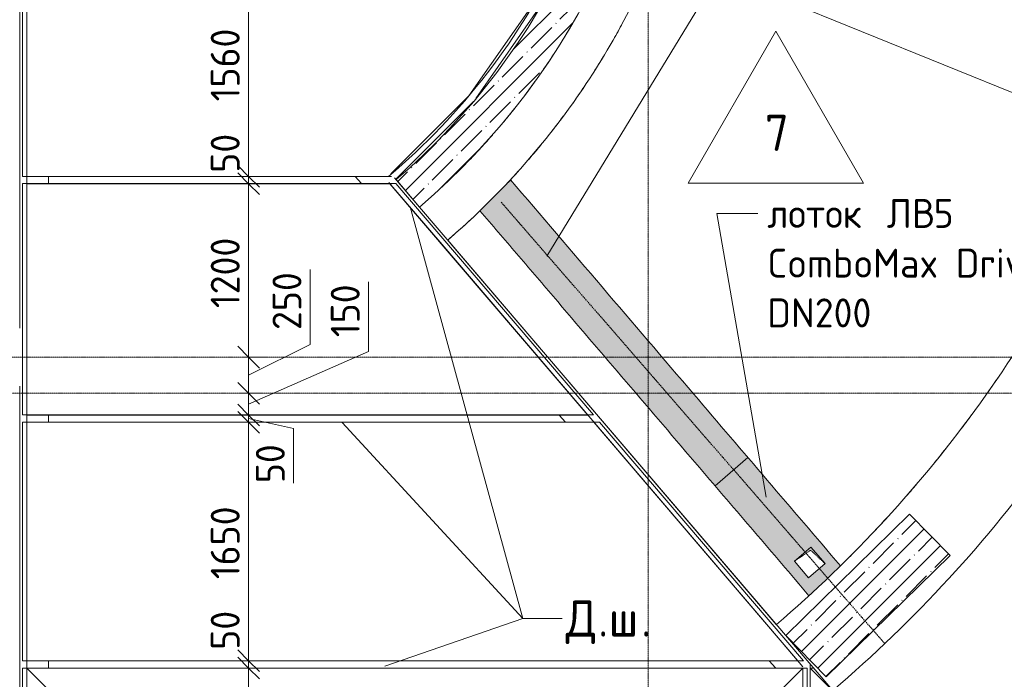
# Model space of a CAD drawing. Header units: millimetres. Extents: x 82112 to 162374, y -10965 to 131389.
# Tile 43 of 82: x 129670 to 136484, y 63722 to 68284. Entities that reach past the tile are written whole.
import ezdxf

# ---------------------------------------------------------------- set-up
doc = ezdxf.new("R2010")
doc.units = ezdxf.units.MM
doc.linetypes.add('3_ Штрих_ 1 х 1 мм', pattern=[2, 1, -1])
doc.linetypes.add('4_ Штрихпунктир_ 10 х 2 мм', pattern=[14, 10, -2, 0, -2])
for name, color, linetype, lineweight in [('A-ANNO-DIMS', 7, 'Continuous', 5), ('A-ANNO-DIMS-100', 7, 'Continuous', 5), ('A-DETL', 7, 'Continuous', 25), ('A-DETL-GENF', 7, 'Continuous', 13), ('A-FLOR', 7, 'Continuous', 13), ('A-FLOR-IDEN', 7, 'Continuous', 5), ('A-GENM', 7, 'Continuous', 13), ('A-WALL', 7, 'Continuous', 13), ('A-WALL-PATT', 7, 'Continuous', 13), ('G-ANNO-TEXT', 7, 'Continuous', 5), ('M-EQPM', 7, 'Continuous', 13), ('S-GRID', 7, 'Continuous', 5)]:
    doc.layers.add(name, color=color, linetype=linetype, lineweight=lineweight)
doc.styles.add('GOST Common_2', font='GOST_Common.ttf', dxfattribs={"height": 200})
doc.styles.add('GOST Common_3', font='GOST_Common.ttf', dxfattribs={"height": 250})
doc.dimstyles.new('2_мм', dxfattribs={"dimscale": 304.8, "dimtxt": 201.142999, "dimasz": 0.492126, "dimexe": 0.328084, "dimexo": 0.492126, "dimgap": 0, "dimtad": 1, "dimdec": 0, "dimdsep": 46, "dimtxsty": 'GOST Common_2', "dimblk1": 'OBLIQUE', "dimblk2": 'OBLIQUE', "dimsah": 1, "dimcen": 0.09, "dimdle": 0.328084, "dimadec": 5, "dimazin": 2, "dimtfac": 1, "dimtdec": 4, "dimtix": 1, "dimtmove": 1, "dimatfit": 3, "dimfxl": 1, "dimtvp": 1, "dimtolj": 1, "dimtzin": 0, "dimarcsym": 2})
doc.dimstyles.new('2_мм_1', dxfattribs={"dimscale": 304.8, "dimtxt": 201.142999, "dimasz": 0.492126, "dimexe": 0.328084, "dimexo": 0.492126, "dimgap": 0, "dimtad": 1, "dimdec": 0, "dimdsep": 46, "dimtxsty": 'GOST Common_2', "dimblk1": 'OBLIQUE', "dimblk2": 'OBLIQUE', "dimsah": 1, "dimcen": 0.09, "dimdle": 0.328084, "dimadec": 5, "dimazin": 2, "dimtfac": 1, "dimtdec": 4, "dimtix": 1, "dimtmove": 0, "dimatfit": 3, "dimfxl": 1, "dimtvp": 1, "dimtolj": 1, "dimtzin": 0, "dimarcsym": 2})
pattern_1 = [(45, (0, 0), (-114.04925, 114.04925), []), (45, (114.05, 0), (-114.04925, 114.04925), [201.612, -40.322, 3.353, -36.97])]

# ---------------------------------------------------------------- blocks, each defined once
blk = doc.blocks.new('АР_Лоток - 300х100h_ЛВ4-7189449--01_Подвал_МП_часть В')
at = {"layer": 'M-EQPM', "true_color": 0xdddddd}
h = blk.add_hatch(color=254, dxfattribs=at)
h.paths.add_polyline_path([(3526, -150), (3525.6, -130), (3510.2, 150), (0, 150), (0, 112.7), (7.6, 49.4), (22.9, -150), (3508.5, -150)])
h.paths.add_polyline_path([(3429.6, -71.5), (3279.6, -71.5), (3279.6, 78.5), (3429.6, 78.5), (3429.6, -67.2)])
at = {"layer": 'M-EQPM'}
blk.add_line((0, 150), (0, 112.7), dxfattribs=at)
blk = doc.blocks.new('АР_Канал вертикальный прямоугольный - ВК-5403405--01_Подвал_МП_часть В')
at = {"layer": 'A-DETL-GENF'}
blk.add_hatch(color=256, dxfattribs=at).paths.add_polyline_path([(-75, -75), (-60, 60), (75, 75), (-75, 75)])
at = {"layer": 'A-DETL-GENF', "linetype": '3_ Штрих_ 1 х 1 мм'}
for p, q in [((75, 75), (-75, 75)), ((-75, 75), (-75, -75)), ((75, 75), (-75, 75)), ((-75, 75), (-75, -75)), ((-60, 60), (75, 75)), ((-60, 60), (75, 75)), ((75, -75), (75, 75)), ((-75, -75), (-60, 60)), ((-75, -75), (-60, 60)), ((-75, -75), (75, -75))]:
    blk.add_line(p, q, dxfattribs=at)
at = {"layer": 'M-EQPM'}
for p, q in [((-75, -75), (-75, 75)), ((-75, 75), (75, 75)), ((75, 75), (75, -75)), ((75, -75), (-75, -75))]:
    blk.add_line(p, q, dxfattribs=at)
blk = doc.blocks.new('АР-Заполнение деф_ шва - Д_ш_-5380745--01_Подвал_МП_часть В')
at = {"layer": 'A-GENM'}
for p, q in [((0, 25), (2524.2, 25)), ((0, -25), (2524.2, -25))]:
    blk.add_line(p, q, dxfattribs=at)
blk = doc.blocks.new('АР-Заполнение деф_ шва - Д_ш_-5381112--01_Подвал_МП_часть В')
at = {"layer": 'A-GENM'}
for p, q in [((0, 25), (5356.1, 25)), ((0, -25), (5356.1, -25))]:
    blk.add_line(p, q, dxfattribs=at)
blk = doc.blocks.new('АР-Заполнение деф_ шва - Д_ш_-V25--01_Подвал_МП_часть В')
at = {"layer": 'A-GENM'}
for p, q in [((0, 25), (5200, 25)), ((0.1, -25), (5200, -25))]:
    blk.add_line(p, q, dxfattribs=at)
blk = doc.blocks.new('АР-Заполнение деф_ шва - Д_ш_-4328917--01_Подвал_МП_часть В')
at = {"layer": 'A-GENM'}
for p, q in [((0, 25), (5150, 25)), ((0.1, -25), (5150, -25))]:
    blk.add_line(p, q, dxfattribs=at)
blk = doc.blocks.new('АР-Заполнение деф_ шва - Д_ш_-5381064--01_Подвал_МП_часть В')
at = {"layer": 'A-GENM'}
for p, q in [((0, 25), (6992.9, 25)), ((0, -25), (6992.9, -25))]:
    blk.add_line(p, q, dxfattribs=at)
blk = doc.blocks.new('АР-Заполнение деф_ шва - Д_ш_-4329447--01_Подвал_МП_часть В')
at = {"layer": 'A-GENM'}
for p, q in [((0, 25), (3900, 25)), ((0, -25), (3900, -25))]:
    blk.add_line(p, q, dxfattribs=at)
blk = doc.blocks.new('АР-Заполнение деф_ шва - Д_ш__Пристенный-V30--01_Подвал_МП_часть В')
at = {"layer": 'A-GENM'}
blk.add_line((0, 25), (400, 25), dxfattribs=at)
blk = doc.blocks.new('АР-Заполнение деф_ шва - Д_ш__Пристенный-4439189--01_Подвал_МП_часть В')
at = {"layer": 'A-GENM'}
for p, q in [((0, 25), (809.6, 25)), ((0, -25), (822, -25))]:
    blk.add_line(p, q, dxfattribs=at)
blk = doc.blocks.new('АР-Заполнение деф_ шва - Д_ш__Пристенный-5380794--01_Подвал_МП_часть В')
at = {"layer": 'A-GENM'}
for p, q in [((9, 25), (768.9, 25)), ((0, -25), (768.9, -25))]:
    blk.add_line(p, q, dxfattribs=at)
blk = doc.blocks.new('АР-Заполнение деф_ шва - Д_ш_-4444163--01_Подвал_МП_часть В')
at = {"layer": 'A-GENM'}
for p, q in [((2.1, 25), (3500.1, 25)), ((0, -25), (3500.1, -25))]:
    blk.add_line(p, q, dxfattribs=at)
blk = doc.blocks.new('АР-Заполнение деф_ шва - Д_ш__Пристенный-5380746--01_Подвал_МП_часть В')
at = {"layer": 'A-GENM'}
for p, q in [((0, 25), (565.4, 25)), ((297.9, -25), (565.4, -25))]:
    blk.add_line(p, q, dxfattribs=at)
blk = doc.blocks.new('АР-Заполнение деф_ шва - Д_ш__Пристенный-5380996--01_Подвал_МП_часть В')
at = {"layer": 'A-GENM'}
for p, q in [((0, 25), (2, 25)), ((0, -25), (342.4, -25))]:
    blk.add_line(p, q, dxfattribs=at)
blk = doc.blocks.new('АР_Лоток - 300х100h_L_1000 с вертик_отводом_ЛВ5-V38--01_Подвал_МП_часть В')
at = {"layer": 'M-EQPM', "true_color": 0xdddddd}
h = blk.add_hatch(color=254, dxfattribs=at)
h.paths.add_polyline_path([(1000, -150), (999.9, -130), (984.4, 150), (0, 150), (0, -150), (982.7, -150)])
h.paths.add_polyline_path([(903.8, -71.5), (753.8, -71.5), (753.8, 78.5), (903.8, 78.5), (903.8, -67.2)])
at = {"layer": 'M-EQPM'}
for p, q in [((0, 150), (0, -150)), ((1000, -150), (1000, -138.1))]:
    blk.add_line(p, q, dxfattribs=at)
blk = doc.blocks.new('DIMBLOCK126--01_Подвал_МП_часть В')
at = {"layer": 'A-ANNO-DIMS-100', "lineweight": 25, "transparency": 16777216}
for p, q in [((131253.6, 68760), (131178.6, 68835)), ((131253.6, 68760), (131328.6, 68685)), ((131253.6, 67200), (131178.6, 67275)), ((131253.6, 67200), (131328.6, 67125))]:
    blk.add_line(p, q, dxfattribs=at)
at = {"layer": 'A-ANNO-DIMS-100', "transparency": 16777216}
for p, q in [((131209.6, 68760), (131353.6, 68760)), ((131253.6, 68760), (131209.6, 68760)), ((131253.6, 68760), (131253.6, 67200)), ((131209.6, 67200), (131353.6, 67200)), ((131253.6, 67200), (131209.6, 67200))]:
    blk.add_line(p, q, dxfattribs=at)
at = {"layer": 'A-ANNO-DIMS-100', "color": 0, "transparency": 16777216, "insert": (130992.2, 67719.2), "char_height": 200, "width": 625.93, "attachment_point": 1, "rotation": 90, "line_spacing_factor": 1.022761, "style": 'GOST Common_2'}
blk.add_mtext('1560', dxfattribs=at)
blk = doc.blocks.new('_Oblique')
at = {"color": 0, "linetype": 'ByBlock', "lineweight": -2}
blk.add_line((-0.5, -0.5), (0.5, 0.5), dxfattribs=at)
blk = doc.blocks.new('DIMBLOCK127--01_Подвал_МП_часть В')
at = {"layer": 'A-ANNO-DIMS-100', "transparency": 16777216}
for p, q in [((131253.6, 67504.7), (131253.6, 67125.2)), ((131209.6, 67200), (131353.6, 67200)), ((131253.6, 67200), (131209.6, 67200)), ((131253.6, 67200), (131253.6, 67150)), ((131209.6, 67150), (131353.6, 67150)), ((131253.6, 67150), (131209.6, 67150)), ((131253.6, 67125.2), (131253.6, 67175))]:
    blk.add_line(p, q, dxfattribs=at)
at = {"layer": 'A-ANNO-DIMS-100', "lineweight": 25, "transparency": 16777216}
for p, q in [((131253.6, 67200), (131178.6, 67275)), ((131253.6, 67150), (131178.6, 67225)), ((131253.6, 67200), (131328.6, 67125)), ((131253.6, 67150), (131328.6, 67075))]:
    blk.add_line(p, q, dxfattribs=at)
at = {"layer": 'A-ANNO-DIMS-100', "color": 0, "transparency": 16777216, "insert": (130992.2, 67225.2), "char_height": 200, "width": 335.466, "attachment_point": 1, "rotation": 90, "line_spacing_factor": 1.022761, "style": 'GOST Common_2'}
blk.add_mtext('50', dxfattribs=at)
blk = doc.blocks.new('DIMBLOCK128--01_Подвал_МП_часть В')
at = {"layer": 'A-ANNO-DIMS-100', "lineweight": 25, "transparency": 16777216}
for p, q in [((131253.6, 67150), (131178.6, 67225)), ((131253.6, 67150), (131328.6, 67075)), ((131253.6, 65950), (131178.6, 66025)), ((131253.6, 65950), (131328.6, 65875))]:
    blk.add_line(p, q, dxfattribs=at)
at = {"layer": 'A-ANNO-DIMS-100', "transparency": 16777216}
for p, q in [((131209.6, 67150), (131353.6, 67150)), ((131253.6, 67150), (131209.6, 67150)), ((131253.6, 67150), (131253.6, 65950)), ((131209.6, 65950), (131353.6, 65950)), ((131253.6, 65950), (131209.6, 65950))]:
    blk.add_line(p, q, dxfattribs=at)
at = {"layer": 'A-ANNO-DIMS-100', "color": 0, "transparency": 16777216, "insert": (130992.2, 66289.2), "char_height": 200, "width": 625.93, "attachment_point": 1, "rotation": 90, "line_spacing_factor": 1.022761, "style": 'GOST Common_2'}
blk.add_mtext('1200', dxfattribs=at)
blk = doc.blocks.new('DIMBLOCK129--01_Подвал_МП_часть В')
at = {"layer": 'A-ANNO-DIMS-100', "transparency": 16777216}
for p, q in [((131681.1, 66557.2), (131681.1, 66037.8)), ((131681.1, 66037.8), (131253.6, 65825)), ((131209.6, 65950), (131353.6, 65950)), ((131253.6, 65950), (131209.6, 65950)), ((131253.6, 65950), (131253.6, 65700)), ((131209.6, 65700), (131353.6, 65700)), ((131253.6, 65700), (131209.6, 65700))]:
    blk.add_line(p, q, dxfattribs=at)
at = {"layer": 'A-ANNO-DIMS-100', "lineweight": 25, "transparency": 16777216}
for p, q in [((131253.6, 65950), (131178.6, 66025)), ((131253.6, 65950), (131328.6, 65875)), ((131253.6, 65700), (131178.6, 65775)), ((131253.6, 65700), (131328.6, 65625))]:
    blk.add_line(p, q, dxfattribs=at)
at = {"layer": 'A-ANNO-DIMS-100', "color": 0, "transparency": 16777216, "insert": (131419.7, 66137.8), "char_height": 200, "width": 503.198, "attachment_point": 1, "rotation": 90, "line_spacing_factor": 1.022761, "style": 'GOST Common_2'}
blk.add_mtext('250', dxfattribs=at)
blk = doc.blocks.new('DIMBLOCK130--01_Подвал_МП_часть В')
at = {"layer": 'A-ANNO-DIMS-100', "transparency": 16777216}
for p, q in [((132084.3, 66470), (132084.3, 65988.1)), ((132084.3, 65988.1), (131253.6, 65625)), ((131209.6, 65700), (131353.6, 65700)), ((131253.6, 65700), (131209.6, 65700)), ((131253.6, 65700), (131253.6, 65550)), ((131209.6, 65550), (131353.6, 65550)), ((131253.6, 65550), (131209.6, 65550))]:
    blk.add_line(p, q, dxfattribs=at)
at = {"layer": 'A-ANNO-DIMS-100', "lineweight": 25, "transparency": 16777216}
for p, q in [((131253.6, 65700), (131178.6, 65775)), ((131253.6, 65700), (131328.6, 65625)), ((131253.6, 65550), (131178.6, 65625)), ((131253.6, 65550), (131328.6, 65475))]:
    blk.add_line(p, q, dxfattribs=at)
at = {"layer": 'A-ANNO-DIMS-100', "color": 0, "transparency": 16777216, "insert": (131822.9, 66088.1), "char_height": 200, "width": 458.197, "attachment_point": 1, "rotation": 90, "line_spacing_factor": 1.022761, "style": 'GOST Common_2'}
blk.add_mtext('150', dxfattribs=at)
blk = doc.blocks.new('DIMBLOCK131--01_Подвал_МП_часть В')
at = {"layer": 'A-ANNO-DIMS-100', "lineweight": 25, "transparency": 16777216}
for p, q in [((131253.6, 65550), (131178.6, 65625)), ((131253.6, 65500), (131178.6, 65575)), ((131253.6, 65550), (131328.6, 65475)), ((131253.6, 65500), (131328.6, 65425))]:
    blk.add_line(p, q, dxfattribs=at)
at = {"layer": 'A-ANNO-DIMS-100', "transparency": 16777216}
for p, q in [((131209.6, 65550), (131353.6, 65550)), ((131253.6, 65550), (131209.6, 65550)), ((131209.6, 65500), (131353.6, 65500)), ((131253.6, 65500), (131209.6, 65500)), ((131253.6, 65550), (131253.6, 65500)), ((131566.1, 65457.7), (131253.6, 65525)), ((131566.1, 65078.2), (131566.1, 65457.7))]:
    blk.add_line(p, q, dxfattribs=at)
at = {"layer": 'A-ANNO-DIMS-100', "color": 0, "transparency": 16777216, "insert": (131304.7, 65078.2), "char_height": 200, "width": 335.466, "attachment_point": 1, "rotation": 90, "line_spacing_factor": 1.022761, "style": 'GOST Common_2'}
blk.add_mtext('50', dxfattribs=at)
blk = doc.blocks.new('DIMBLOCK132--01_Подвал_МП_часть В')
at = {"layer": 'A-ANNO-DIMS-100', "lineweight": 25, "transparency": 16777216}
for p, q in [((131253.6, 65500), (131178.6, 65575)), ((131253.6, 65500), (131328.6, 65425)), ((131253.6, 63850), (131178.6, 63925)), ((131253.6, 63850), (131328.6, 63775))]:
    blk.add_line(p, q, dxfattribs=at)
at = {"layer": 'A-ANNO-DIMS-100', "transparency": 16777216}
for p, q in [((131209.6, 65500), (131353.6, 65500)), ((131253.6, 65500), (131209.6, 65500)), ((131253.6, 65500), (131253.6, 63850)), ((131209.6, 63850), (131353.6, 63850)), ((131253.6, 63850), (131209.6, 63850))]:
    blk.add_line(p, q, dxfattribs=at)
at = {"layer": 'A-ANNO-DIMS-100', "color": 0, "transparency": 16777216, "insert": (130992.2, 64414.2), "char_height": 200, "width": 625.93, "attachment_point": 1, "rotation": 90, "line_spacing_factor": 1.022761, "style": 'GOST Common_2'}
blk.add_mtext('1650', dxfattribs=at)
blk = doc.blocks.new('DIMBLOCK133--01_Подвал_МП_часть В')
at = {"layer": 'A-ANNO-DIMS-100', "transparency": 16777216}
for p, q in [((131253.6, 64205.5), (131253.6, 63826)), ((131209.6, 63850), (131353.6, 63850)), ((131253.6, 63850), (131209.6, 63850)), ((131253.6, 63850), (131253.6, 63800)), ((131209.6, 63800), (131353.6, 63800)), ((131253.6, 63800), (131209.6, 63800)), ((131253.6, 63826), (131253.6, 63825))]:
    blk.add_line(p, q, dxfattribs=at)
at = {"layer": 'A-ANNO-DIMS-100', "lineweight": 25, "transparency": 16777216}
for p, q in [((131253.6, 63850), (131178.6, 63925)), ((131253.6, 63800), (131178.6, 63875)), ((131253.6, 63850), (131328.6, 63775)), ((131253.6, 63800), (131328.6, 63725))]:
    blk.add_line(p, q, dxfattribs=at)
at = {"layer": 'A-ANNO-DIMS-100', "color": 0, "transparency": 16777216, "insert": (130992.2, 63926), "char_height": 200, "width": 335.466, "attachment_point": 1, "rotation": 90, "line_spacing_factor": 1.022761, "style": 'GOST Common_2'}
blk.add_mtext('50', dxfattribs=at)
blk = doc.blocks.new('DIMBLOCK134--01_Подвал_МП_часть В')
at = {"layer": 'A-ANNO-DIMS-100', "lineweight": 25, "transparency": 16777216}
for p, q in [((131253.6, 63800), (131178.6, 63875)), ((131253.6, 63800), (131328.6, 63725)), ((131253.6, 61150), (131178.6, 61225)), ((131253.6, 61150), (131328.6, 61075))]:
    blk.add_line(p, q, dxfattribs=at)
at = {"layer": 'A-ANNO-DIMS-100', "transparency": 16777216}
for p, q in [((131209.6, 63800), (131353.6, 63800)), ((131253.6, 63800), (131209.6, 63800)), ((131253.6, 63800), (131253.6, 61150)), ((131253.6, 62268.4), (131253.6, 62475)), ((131253.6, 61609.3), (131253.6, 62268.4)), ((132255, 61150), (131153.6, 61150)), ((131253.6, 61150), (132255, 61150))]:
    blk.add_line(p, q, dxfattribs=at)
at = {"layer": 'A-ANNO-DIMS-100', "color": 0, "transparency": 16777216, "insert": (130992.2, 61609.3), "char_height": 200, "width": 670.931, "attachment_point": 1, "rotation": 90, "line_spacing_factor": 1.022761, "style": 'GOST Common_2'}
blk.add_mtext('2650', dxfattribs=at)
blk = doc.blocks.new('Марка полов - Марка полов-4106608--01_Подвал_МП_часть В')
at = {"layer": 'A-FLOR-IDEN'}
for p, q in [((0, 7), (-6.062, -3.5)), ((6.062, -3.5), (0, 7)), ((-6.062, -3.5), (6.062, -3.5))]:
    blk.add_line(p, q, dxfattribs=at)

msp = doc.modelspace()

# ---------------------------------------------------------------- hatches: boundary and pattern name
at = {"layer": 'A-WALL-PATT', "lineweight": 5}
h = msp.add_hatch(dxfattribs=at)
h.set_pattern_fill('FP_1', color=256, style=0, pattern_type=2)
h.set_pattern_definition(pattern_1)
h.paths.add_polyline_path([(132437.119208, 66988), (132613.78296, 67146.565913), (132790.431182, 67321.892451), (132943.30605, 67488.176575), (133095.40752, 67670.435656), (133238.595952, 67859.777418), (133372.542026, 68055.766394), (133496.937681, 68257.951831), (133611.496818, 68465.868722), (133715.955965, 68679.03888), (133810.074876, 68896.972036), (133893.637086, 69119.166965), (133966.450412, 69345.112643), (134028.34739, 69574.289417), (134079.185664, 69806.170205), (134118.848311, 70040.221704), (134148.877865, 70298.575519), (134164.307755, 70512.679904), (134170, 70750), (133920, 70750), (133913.940827, 70511.421892), (133895.77893, 70273.458927), (133861.845489, 70016.040407), (133823.365364, 69801.829486), (133769.300404, 69569.379045), (133703.505656, 69339.972684), (133626.150766, 69114.201898), (133537.435181, 68892.648806), (133437.587645, 68675.884657), (133326.865601, 68464.468347), (133205.554531, 68258.944986), (133073.967221, 68059.844492), (132932.442952, 67867.680217), (132781.346625, 67682.947634), (132621.067824, 67506.123051), (132452.019806, 67337.662389), (132274.63844, 67178)])
h = msp.add_hatch(dxfattribs=at)
h.set_pattern_fill('FP_1', color=256, style=0, pattern_type=2)
h.set_pattern_definition(pattern_1)
h.paths.add_polyline_path([(135252.17556, 63738.362704), (136108.549519, 64578.971794), (135828.346488, 64864.42978), (134971.97253, 64023.82069), (135191.409927, 63800.267942)])

# ---------------------------------------------------------------- linework, layer by layer
at = {"layer": 'A-DETL', "linetype": '4_ Штрихпунктир_ 10 х 2 мм', "lineweight": 5}
msp.add_line((133002.039058, 67022.166608), (135656.711419, 63968.315393), dxfattribs=at)
at = {"layer": 'A-FLOR'}
for p, q in [((137327.673834, 67459.388355), (133806.626912, 68888.453984)), ((129690, 68760), (129690, 67200.075128)), ((129720, 68760), (129720, 67200)), ((133441.829252, 68165.690079), (133440.458176, 68163.45157)), ((133310.352958, 67962.256705), (133309.104434, 67960.425673)), ((133168.631481, 67764.902107), (133167.592554, 67763.528332)), ((129690, 67200.075128), (129720, 67200.075128)), ((129720, 67200), (132223.331484, 67200)), ((129870.000004, 67150.075128), (129870.000004, 67200)), ((131992.666983, 67200), (132035.360833, 67150.075128)), ((132272.202938, 67150.075128), (129690, 67150.075128)), ((129690, 67150.075128), (129690, 65550.075128)), ((129720, 65550), (129720, 67150)), ((129720, 67150), (132232.793501, 67150)), ((132232.793501, 67150), (133601.0526, 65550)), ((133640.462038, 65550.075128), (132272.202938, 67150.075128)), ((135296.780727, 63644), (132437.119208, 66988)), ((129690, 65550.075128), (129720, 65550.075128)), ((129690, 65500.075128), (129690, 63850.075128)), ((133683.220135, 65500.075128), (129690, 65500.075128)), ((133601.0526, 65550), (129720, 65550)), ((129720, 65500), (133643.810697, 65500)), ((129720, 63850), (129720, 65500)), ((129870.000004, 65500.075128), (129870.000004, 65550)), ((133403.684179, 65550), (133446.378029, 65500.075128)), ((133600.988353, 65550.075128), (133640.462038, 65550.075128)), ((133643.810697, 65500), (135054.827894, 63850)), ((135094.237331, 63850.075128), (133683.220135, 65500.075128)), ((129690, 63850.075128), (129720, 63850.075128)), ((135054.827894, 63850), (129720, 63850)), ((129870.000004, 63800.075128), (129870.000004, 63850)), ((134857.459473, 63850), (134899.988436, 63800.267942)), ((135054.763647, 63850.075128), (135094.237331, 63850.075128)), ((129690, 63800.075128), (129690, 59990)), ((135120, 63800.075128), (129690, 63800.075128)), ((129720, 59990), (129720, 63800)), ((132305, 61215), (129720, 63800)), ((129720, 63800), (135090, 63800)), ((135090, 63800), (132505, 61215)), ((135090, 63800), (135090, 56800)), ((135120, 56800), (135120, 63800.075128)), ((135140, 63827.334547), (135140, 63800.267942)), ((138380, 60560), (135140, 63800)), ((135140, 56800), (135140, 63800)), ((135140, 63800), (135163.375464, 63800))]:
    msp.add_line(p, q, dxfattribs=at)
msp.add_arc((129220, 70750), 4650, 310.2315172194, 334.6620247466, dxfattribs=at)
for points in [[(134084.6043, 68775.633013), (134005.932811, 68581.811011), (133825.649778, 68204.067186), (133489.446308, 67673.345864), (133092.365078, 67186.494356), (132791.069044, 66895.955081), (132632.09613, 66760)], [(133431.018782, 68148.12037), (133452.893337, 68183.522942), (133474.320912, 68219.199707), (133495.294256, 68255.138865)], [(133300.546894, 67947.925299), (133324.481763, 67982.782201), (133347.969608, 68017.945428), (133371.002824, 68053.402603)], [(133011.7664, 67568.024965), (133039.686297, 67601.295866), (133067.169869, 67634.935421), (133094.206996, 67668.931563)], [(132781.386439, 67312.11914), (132808.753618, 67340.46927), (132862.810625, 67397.82339), (132915.488224, 67456.460866), (132941.47461, 67486.091426)], [(134906.826883, 64100), (135171.70296, 64326.517626), (135673.970115, 64810.845184), (136335.739113, 65622.246518), (136896.071758, 66506.745052), (137196.600123, 67136.449888), (137327.673834, 67459.388355)], [(133066.798178, 67177.235835), (133084.921525, 67196.749258), (133102.896849, 67216.401109), (133120.722122, 67236.189166)], [(137883.628611, 67233.746413), (137743.566989, 66888.663594), (137422.430964, 66215.778999), (136823.675509, 65270.629136), (136116.528066, 64403.588854), (135579.819735, 63886.050263), (135296.780727, 63644)], [(132831.080862, 66939.147739), (132839.291867, 66946.928305), (132847.47737, 66954.735073), (132855.637206, 66962.567874)], [(136448.532453, 65819.39981), (136422.623862, 65781.416411), (136396.415752, 65743.637015), (136369.911459, 65706.066442)], [(136268.410794, 65565.175524), (136241.188251, 65528.168382), (136213.674317, 65491.375705), (136185.872501, 65454.80218)], [(136078.769486, 65316.789095), (136050.559563, 65281.177506), (136022.072571, 65245.785955), (135993.312064, 65210.618849)], [(135879.813306, 65074.668657), (135850.869561, 65040.704152), (135821.666571, 65006.961711), (135792.207954, 64973.445473)], [(135671.135092, 64838.540271), (135641.971814, 64806.714589), (135612.573489, 64775.105219), (135582.943032, 64743.715285)], [(135450.40985, 64606.345362), (135422.433689, 64577.974139), (135394.263926, 64549.794173), (135365.903255, 64521.808198)]]:
    msp.add_open_spline(points, degree=3, dxfattribs=at)
for points, knots in [([(133761.934335, 68116.87783), (133765.215749, 68122.538005), (133789.800722, 68165.128424), (133813.784682, 68208.059997), (133834.120786, 68245.526274)], [0.614697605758, 0.614697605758, 0.614697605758, 0.614697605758, 0.625, 0.69213556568, 0.69213556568, 0.69213556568, 0.69213556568]), ([(133634.276109, 67908.052365), (133639.010917, 67915.40673), (133664.365721, 67955.006313), (133689.186753, 67994.943991), (133709.032057, 68027.668229)], [0.48622910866, 0.48622910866, 0.48622910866, 0.48622910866, 0.5, 0.560259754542, 0.560259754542, 0.560259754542, 0.560259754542]), ([(133160.600378, 67754.311212), (133186.136313, 67787.900328), (133211.699656, 67822.433204), (133236.80848, 67857.293616), (133237.256781, 67857.916331)], [-0.553519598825, -0.553519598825, -0.553519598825, -0.553519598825, -0.5, -0.499026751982, -0.499026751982, -0.499026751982, -0.499026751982]), ([(133497.063045, 67705.458725), (133503.395155, 67714.35425), (133529.806009, 67751.703055), (133555.727406, 67789.39534), (133575.173634, 67818.283446)], [0.357809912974, 0.357809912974, 0.357809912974, 0.357809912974, 0.375, 0.429824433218, 0.429824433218, 0.429824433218, 0.429824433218]), ([(133350.416671, 67509.296716), (133358.544054, 67519.655392), (133386.191889, 67555.167954), (133413.382051, 67591.034922), (133432.385343, 67616.581868)], [0.229271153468, 0.229271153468, 0.229271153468, 0.229271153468, 0.25, 0.300126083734, 0.300126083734, 0.300126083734, 0.300126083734]), ([(133194.82251, 67320.235293), (133204.88183, 67331.893227), (133233.869878, 67365.78837), (133262.425966, 67400.053062), (133280.935009, 67422.642799)], [0.100754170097, 0.100754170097, 0.100754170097, 0.100754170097, 0.125, 0.170980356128, 0.170980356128, 0.170980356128, 0.170980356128]), ([(133066.798178, 67177.235835), (133489.6856, 66682.724324), (134250.790738, 65792.711446), (135011.915725, 64902.675355), (135350.115542, 64507.194918)], [-1, -1, -1, -1, -0.44444444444, -0.00018856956, -0.00018856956, -0.00018856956, -0.00018856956]), ([(135132.396672, 64300.19556), (134879.471712, 64595.958209), (134457.880283, 65088.954226), (133867.624028, 65779.181689), (133445.96051, 66272.262005), (133108.631784, 66666.723815), (132939.968566, 66863.953382), (132855.637206, 66962.567874)], [-0.99990063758, -0.99990063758, -0.99990063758, -0.99990063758, -0.66666666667, -0.44444444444, -0.22222222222, -0.11111111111, 0, 0, 0, 0]), ([(132632.09613, 66760), (132670.327494, 66792.694007), (132726.837949, 66842.443648), (132782.245425, 66893.378254), (132800.512395, 66910.412667)], [0, 0, 0, 0, 0.5, 0.74840164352, 0.74840164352, 0.74840164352, 0.74840164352])]:
    msp.add_open_spline(points, degree=3, knots=knots, dxfattribs=at)
at = {"layer": 'A-WALL'}
for p, q in [((132274.63844, 67178), (132437.119208, 66988)), ((135828.346488, 64864.42978), (134971.97253, 64023.82069)), ((136108.549519, 64578.971794), (135828.346488, 64864.42978)), ((135252.17556, 63738.362704), (136108.549519, 64578.971794)), ((134971.97253, 64023.82069), (135252.17556, 63738.362704))]:
    msp.add_line(p, q, dxfattribs=at)
for radius, end in [(4700, 0), (4950, 360)]:
    msp.add_arc((129220, 70750), radius, 310.5358021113, end, dxfattribs=at)
at = {"layer": 'G-ANNO-TEXT'}
for p, q in [((133317.413538, 66649.68902), (134969.24903, 69352.238789)), ((132371.328365, 66989.843976), (133152.115387, 64142.540204)), ((134495.089882, 66944.153522), (134779.069615, 66944.153522)), ((134835.495366, 64982.167049), (134495.089882, 66944.153522)), ((131901.438472, 65498.201828), (133152.115387, 64142.540204)), ((132197.720359, 63811.9794), (133152.115387, 64142.540204)), ((133152.115387, 64142.540204), (133423.304061, 64142.540204)), ((133152.115387, 64142.540204), (133423.304061, 64142.540204)), ((133152.115387, 64142.540204), (133423.304061, 64142.540204))]:
    msp.add_line(p, q, dxfattribs=at)
at = {"layer": 'S-GRID', "linetype": '4_ Штрихпунктир_ 10 х 2 мм'}
for p, q in [((134020, 53841.693029), (134020, 75434.864592)), ((151972.716503, 65950), (110269.614367, 65950)), ((149839.654932, 65700), (129070.044808, 65700))]:
    msp.add_line(p, q, dxfattribs=at)

# ---------------------------------------------------------------- block references
at = {"layer": 'A-FLOR-IDEN', "xscale": 99.99999999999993, "yscale": 99.99999999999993, "zscale": 99.99999999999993}
msp.add_blockref('Марка полов - Марка полов-4106608--01_Подвал_МП_часть В', (134903.435039, 67504.576223), dxfattribs=at)
at = {"layer": 'A-GENM'}
for name, p, rotation in [('АР-Заполнение деф_ шва - Д_ш_-V25--01_Подвал_МП_часть В', (129695, 71350.075128), 270), ('АР-Заполнение деф_ шва - Д_ш__Пристенный-4439189--01_Подвал_МП_часть В', (133270.064818, 68417.539559), 235.1019279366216), ('АР-Заполнение деф_ шва - Д_ш__Пристенный-5380794--01_Подвал_МП_часть В', (132799.78433, 67743.359945), 225), ('АР-Заполнение деф_ шва - Д_ш__Пристенный-5380746--01_Подвал_МП_часть В', (132611.732158, 66745.34691), 130.5410471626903), ('АР-Заполнение деф_ шва - Д_ш_-4444163--01_Подвал_МП_часть В', (132611.732158, 66745.34691), 310.5358021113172), ('АР-Заполнение деф_ шва - Д_ш__Пристенный-V30--01_Подвал_МП_часть В', (129695, 66150.075128), 270), ('АР-Заполнение деф_ шва - Д_ш_-4328917--01_Подвал_МП_часть В', (129695, 65750.075128), 270), ('АР-Заполнение деф_ шва - Д_ш__Пристенный-5380996--01_Подвал_МП_часть В', (134886.527415, 64085.271481), 310.535802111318), ('АР-Заполнение деф_ шва - Д_ш_-5381064--01_Подвал_МП_часть В', (135115, 63792.93344), 270)]:
    msp.add_blockref(name, p, dxfattribs=dict(at, rotation=rotation))
for name, p in [('АР-Заполнение деф_ шва - Д_ш_-5380745--01_Подвал_МП_часть В', (129720, 67175)), ('АР-Заполнение деф_ шва - Д_ш_-4329447--01_Подвал_МП_часть В', (129720, 65525.075128)), ('АР-Заполнение деф_ шва - Д_ш_-5381112--01_Подвал_МП_часть В', (129720, 63825.075128))]:
    msp.add_blockref(name, p, dxfattribs=at)
at = {"layer": 'M-EQPM'}
for name, p, rotation in [('АР_Лоток - 300х100h_ЛВ4-7189449--01_Подвал_МП_часть В', (132954.763406, 67077.449298), 310.5358021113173), ('АР_Лоток - 300х100h_L_1000 с вертик_отводом_ЛВ5-V38--01_Подвал_МП_часть В', (134596.331029, 65157.850738), 310.5358021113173), ('АР_Канал вертикальный прямоугольный - ВК-5403405--01_Подвал_МП_часть В', (135137.590877, 64530.234556), 310.5358021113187)]:
    msp.add_blockref(name, p, dxfattribs=dict(at, rotation=rotation))

# ---------------------------------------------------------------- texts
at = {"layer": 'A-FLOR-IDEN', "insert": (134826.558756, 67626.637895), "char_height": 250, "width": 216.455625, "attachment_point": 1, "style": 'GOST Common_3'}
msp.add_mtext('\\fGOST Common|b0|i0|c204|p34|;7', dxfattribs=at)
at = {"layer": 'G-ANNO-TEXT', "attachment_point": 1}
for s, insert, char_height, width, style in [('лоток', (134844.069615, 67044.153522), 200, 913.92375, 'GOST Common_2'), ('\\fGOST Common|b0|i0|c204|p34|; ', (135598.132115, 67044.153522), 200, 88.185625, 'GOST Common_2'), ('ЛВ', (135670.892532, 67044.153522), 200, 392.826875, 'GOST Common_2'), ('5 ', (135995.007115, 67044.153522), 200, 264.556875, 'GOST Common_2'), ('ComboMax Drive', (134844.069615, 66700.195189), 200, 2348.944375, 'GOST Common_2'), ('DN200', (134844.069615, 66356.236856), 200, 929.9575, 'GOST Common_2'), ('\\fGOST Common|b0|i0|c204|p34|;Д', (133448.304061, 64267.540204), 250, 272.57375, 'GOST Common_3'), ('\\fGOST Common|b0|i0|c204|p34|;ш', (133745.960311, 64267.540204), 250, 272.57375, 'GOST Common_3'), ('\\fGOST Common|b0|i0|c204|p34|;.', (133673.199894, 64267.540204), 250, 88.185625, 'GOST Common_3'), ('\\fGOST Common|b0|i0|c204|p34|;.', (133970.856144, 64267.540204), 250, 88.185625, 'GOST Common_3')]:
    msp.add_mtext(s, dxfattribs=dict(at, insert=insert, char_height=char_height, width=width, style=style))

# ---------------------------------------------------------------- dimensions: what is measured, and where the dimension line sits
at = {"layer": 'A-ANNO-DIMS'}
for base, p1, p2, override, picture, middle in [((131253.565697, 67200), (131359.631714, 68760), (131359.631714, 67200), {"dimpost": '<>', "dimfxl": 1560}, 'DIMBLOCK126--01_Подвал_МП_часть В', (131153.565697, 67980)), ((131253.565697, 65950), (131359.631714, 67150), (131359.631714, 65950), {"dimpost": '<>', "dimfxl": 1200}, 'DIMBLOCK128--01_Подвал_МП_часть В', (131153.565697, 66550)), ((131253.565697, 63850), (131359.631714, 65500), (131359.631714, 63850), {"dimpost": '<>', "dimfxl": 1650}, 'DIMBLOCK132--01_Подвал_МП_часть В', (131153.565697, 64675))]:
    dim = msp.add_linear_dim(base=base, p1=p1, p2=p2, angle=90, dimstyle='2_мм_1', override=override, dxfattribs=at)
    dim.commit()
    dim.dimension.update_dxf_attribs({"geometry": picture, "text_midpoint": middle})
for base, p1, p2, override, picture, middle in [((131253.565697, 67150), (131359.631714, 67200), (131359.631714, 67150), {"dimpost": '<>', "dimfxl": 50}, 'DIMBLOCK127--01_Подвал_МП_часть В', (131125.533369, 67392.90538)), ((131253.565697, 65700), (131359.631714, 65950), (131359.631714, 65700), {"dimpost": '<>', "dimfxl": 250}, 'DIMBLOCK129--01_Подвал_МП_часть В', (131553.028006, 66389.427736)), ((131253.565697, 65550), (131359.631714, 65700), (131359.631714, 65550), {"dimpost": '<>', "dimfxl": 150}, 'DIMBLOCK130--01_Подвал_МП_часть В', (131956.282097, 66317.229102)), ((131253.565697, 65500), (131359.631714, 65550), (131359.631714, 65500), {"dimpost": '<>', "dimfxl": 50}, 'DIMBLOCK131--01_Подвал_МП_часть В', (131438.037449, 65245.886386)), ((131253.565697, 63800), (131359.631714, 63850), (131359.631714, 63800), {"dimpost": '<>', "dimfxl": 50}, 'DIMBLOCK133--01_Подвал_МП_часть В', (131125.533369, 64093.686045)), ((131253.565697, 61150), (131359.631714, 63800), (132405, 61150), {"dimpost": '<>', "dimfxl": 2848.735659}, 'DIMBLOCK134--01_Подвал_МП_часть В', (131125.533369, 61944.744738))]:
    dim = msp.add_linear_dim(base=base, p1=p1, p2=p2, angle=90, dimstyle='2_мм', override=override, dxfattribs=at)
    dim.commit()
    dim.dimension.update_dxf_attribs({"geometry": picture, "text_midpoint": middle, "dimtype": 160, "text_rotation": 90})

doc.saveas('drawing.dxf')
